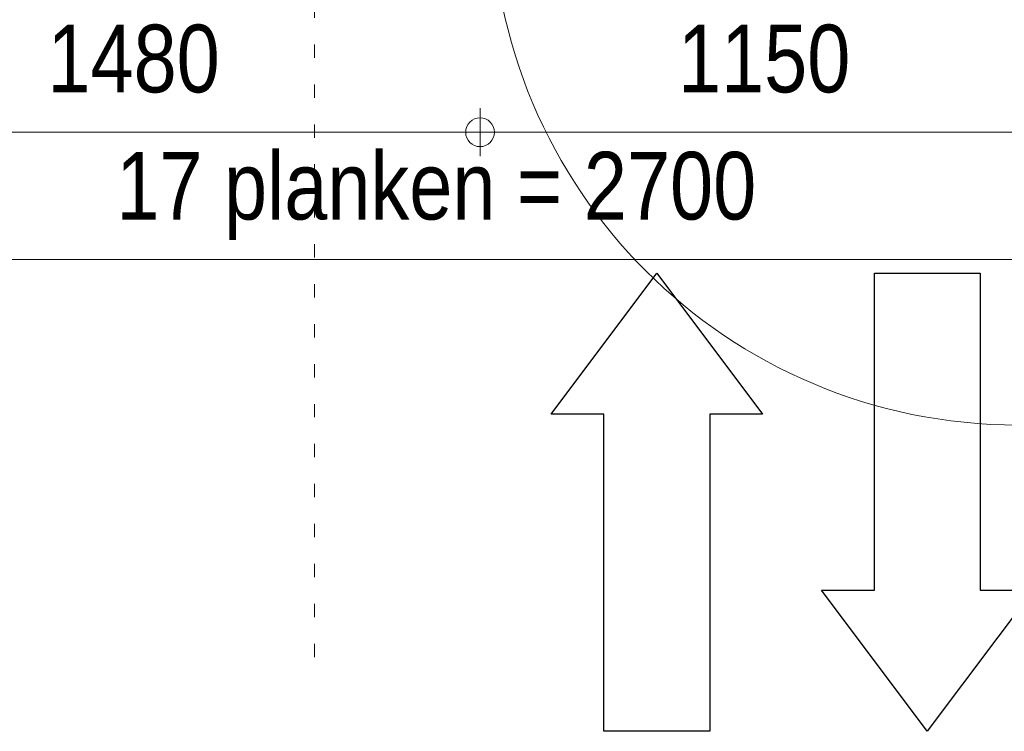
# Model space of a CAD drawing. Header units: millimetres. Extents: x 18442 to 242186, y -49554 to 63508.
# Tile 77 of 175: x 218571 to 220624, y -43188 to -41704. Entities that reach past the tile are written whole.
import ezdxf

# ---------------------------------------------------------------- set-up
doc = ezdxf.new("R2010")
doc.units = ezdxf.units.MM
doc.header["$LTSCALE"] = 400
doc.linetypes.add('STYLE_01', pattern=[0.416641, 0.208282, -0.208359])
doc.linetypes.add('STYLE_05', pattern=[0.208282, 0.069427, -0.138855])
for name, color, linetype, lineweight in [('1800_GRID', 9, 'STYLE_01', 9), ('BA-Vluchtwegaanduiding', 43, 'Continuous', 9), ('Dimension-Buitengevel', 92, 'Continuous', 25), ('None', 7, 'Continuous', 9)]:
    doc.layers.add(name, color=color, linetype=linetype, lineweight=lineweight)
doc.styles.add('Abadi MT Condensed Light', font='txt', dxfattribs={"height": 176.388889})

# ---------------------------------------------------------------- blocks, each defined once
blk = doc.blocks.new('Overige in en uitgangen')
at = {"layer": 'BA-Vluchtwegaanduiding', "color": 92, "linetype": 'Continuous', "lineweight": 25}
blk.add_lwpolyline([(-274.1, -220.5), (-274.1, -110.3), (-935.6, -110.3), (-935.6, 110.2), (-274.1, 110.2), (-274.1, 220.5), (19.9, 0)], close=True, dxfattribs=at)
blk = doc.blocks.new('*U1653')
at = {"layer": 'Dimension-Buitengevel', "color": 43, "insert": (40549, -35465.7), "char_height": 141.11, "attachment_point": 1, "style": 'Abadi MT Condensed Light'}
blk.add_mtext('1150', dxfattribs=at)
blk = doc.blocks.new('*U1654')
at = {"layer": 'Dimension-Buitengevel', "color": 43, "insert": (39233.8, -35465.7), "char_height": 141.11, "attachment_point": 1, "style": 'Abadi MT Condensed Light'}
blk.add_mtext('1480', dxfattribs=at)
blk = doc.blocks.new('*U1711')
at = {"layer": 'None', "color": 8, "linetype": 'Continuous', "lineweight": 5}
blk.add_arc((41258.4, -35202.2), 1098.4, 180, 270, dxfattribs=at)
blk = doc.blocks.new('*U2092')
at = {"layer": 'Dimension-Buitengevel', "color": 43, "insert": (39377.5, -35730.9), "char_height": 141.111, "attachment_point": 1, "style": 'Abadi MT Condensed Light'}
blk.add_mtext('17 planken = 2700', dxfattribs=at)
blk = doc.blocks.new('*U2430')
at = {"layer": '1800_GRID', "color": 43, "linetype": 'STYLE_05', "lineweight": 9}
blk.add_line((39791.1, -36784.4), (39791.1, -4384.4), dxfattribs=at)
blk = doc.blocks.new('*U2434')
at = {"layer": '1800_GRID', "color": 43, "linetype": 'STYLE_05', "lineweight": 9}
blk.add_line((39791.1, -36784.4), (39791.1, -4384.4), dxfattribs=at)

msp = doc.modelspace()

# ---------------------------------------------------------------- linework, layer by layer
at = {"layer": 'Dimension-Buitengevel', "color": 43, "linetype": 'Continuous', "lineweight": 9}
for p, q in [((219530.98519, -41888.38115), (219530.98519, -41988.38115)), ((219530.98519, -41888.38115), (219530.98519, -41988.38115)), ((219530.98519, -41938.38115), (218050.5851, -41938.38115)), ((219530.98519, -41938.38115), (219480.98519, -41938.38115)), ((220680.9849, -41938.38115), (219530.98519, -41938.38115)), ((219580.98519, -41938.38115), (219530.98519, -41938.38115)), ((220715.7849, -42203.60012), (218015.7849, -42203.60012))]:
    msp.add_line(p, q, dxfattribs=at)
at = {"layer": 'Dimension-Buitengevel', "color": 43, "lineweight": 9}
msp.add_circle((219530.98519, -41938.38115), 29.99817, dxfattribs=at)
msp.add_circle((219530.98519, -41938.38115), 29.99817, dxfattribs=at)

# ---------------------------------------------------------------- block references
at = {"layer": '1800_GRID', "color": 7}
for name in ['*U2434', '*U2430']:
    msp.add_blockref(name, (179394.72553, -6248.38115), dxfattribs=at)
at = {"layer": 'BA-Vluchtwegaanduiding', "color": 7}
for p, rotation in [((219899.66524, -42252.08102), 90), ((220463.77607, -43167.78047), 270)]:
    msp.add_blockref('Overige in en uitgangen', p, dxfattribs=dict(at, rotation=rotation))
at = {"layer": 'Dimension-Buitengevel', "color": 7}
for name in ['*U1654', '*U1653', '*U2092']:
    msp.add_blockref(name, (179394.72553, -6248.38115), dxfattribs=at)
at = {"layer": 'None', "color": 7}
msp.add_blockref('*U1711', (179394.72553, -6248.38115), dxfattribs=at)

doc.saveas('drawing.dxf')
